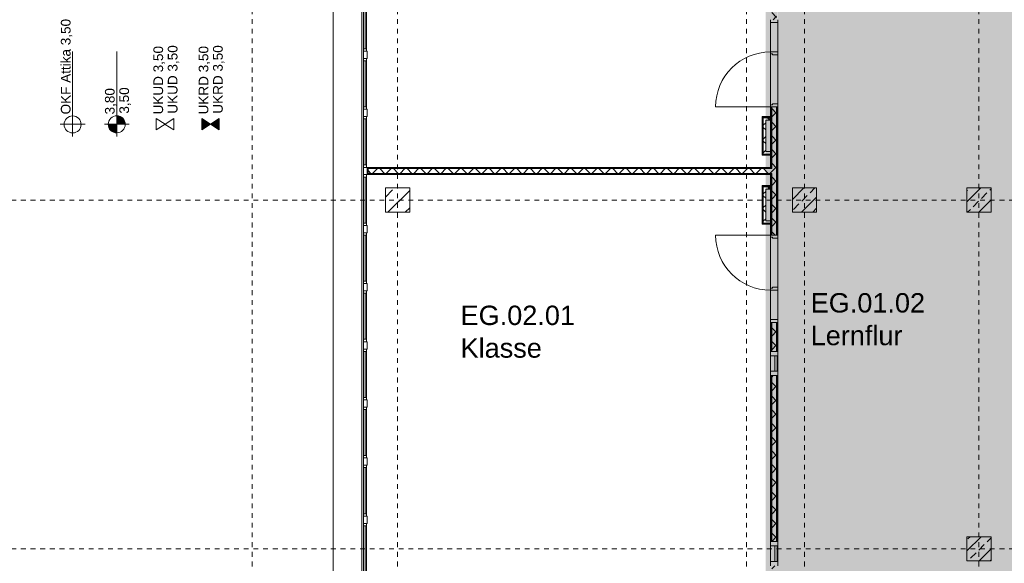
# Model space of a CAD drawing. Header units: metres. Extents: x -54 to 119, y -77 to 33.
# Tile 106 of 136: x 13 to 33, y 5 to 17. Entities that reach past the tile are written whole.
import ezdxf

# ---------------------------------------------------------------- set-up
doc = ezdxf.new("R2010")
doc.units = ezdxf.units.M
doc.linetypes.add('Rasterlinie', pattern=[0.019, 0.01, -0.003, 0.003, -0.003])
doc.linetypes.add('Über Schnittebene 1', pattern=[0.001, 0, -0.001])
for name, color, linetype, lineweight in [('A_Allgemeine Beschriftungen', 7, 'Continuous', 9), ('A_Detailelemente', 7, 'Continuous', 9), ('A_Fassadenelemente', 7, 'Continuous', 9), ('A_Fassadenpfosten', 7, 'Continuous', 9), ('A_Fenster', 7, 'Continuous', 9), ('A_Fenster_Glas', 7, 'Continuous', 9), ('A_Fenster_Rahmen', 7, 'Continuous', 9), ('A_Geschossdecken', 7, 'Continuous', 9), ('A_Raster', 7, 'Continuous', 9), ('A_Räume_Beschriftung', 7, 'Continuous', 9), ('A_Tragwerksstützen', 7, 'Continuous', 9), ('A_Tragwerksstützen_Stahlbeton', 7, 'Continuous', 18), ('A_Türen', 7, 'Continuous', 9), ('A_Türen_Rahmen', 7, 'Continuous', 9), ('A_Wände', 7, 'Continuous', 9), ('A_Wände_Schraffur', 7, 'Continuous', 18)]:
    doc.layers.add(name, color=color, linetype=linetype, lineweight=lineweight)
doc.styles.add('Arial_3', font='arial.ttf', dxfattribs={"height": 0.2})
doc.styles.add('Arial_B', font='txt', dxfattribs={"height": 0.3999999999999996})
pattern_1 = [(45, (0, 0), (-0.2283954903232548, 0.2283954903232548), []), (45, (0.228, 0), (-0.2283954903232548, 0.2283954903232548), [0.161, -0.081])]
pattern_2 = [(45, (0, 0), (-0.1414213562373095, 0.1414213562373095), []), (135, (0, 0), (-0.1414213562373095, -0.1414213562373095), [])]

# ---------------------------------------------------------------- blocks, each defined once
blk = doc.blocks.new('GSH_Hoehenkote_manuell - UHD-4377692-BS_Übersicht_EG_BRANDSCHUTZ')
at = {"layer": 'A_Allgemeine Beschriftungen', "lineweight": 5}
for p, q in [((-0.0011671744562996, 0.0018394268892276), (0.0011671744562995, 0.0018394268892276)), ((2.73633326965e-05, 0), (-0.0011671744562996, 0.0018394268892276)), ((-2.73633326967e-05, 0), (-0.0011671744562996, -0.0017551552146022)), ((0, 4.21358373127e-05), (0.0011671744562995, 0.0018394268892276)), ((0, 4.21358373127e-05), (0.0011671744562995, -0.0017551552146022)), ((-0.0011671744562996, -0.0017551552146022), (0.0011671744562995, -0.0017551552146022))]:
    blk.add_line(p, q, dxfattribs=at)
blk = doc.blocks.new('GSH_Hoehenkote_manuell - Roh-4377693-BS_Übersicht_EG_BRANDSCHUTZ')
at = {"layer": 'A_Allgemeine Beschriftungen', "lineweight": 5}
h = blk.add_hatch(color=256, dxfattribs=at)
edge = h.paths.add_edge_path(flags=0)
edge.add_arc((-2.73633326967e-05, 0), 0.0017551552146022, 89.10670749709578, 180.0000000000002, ccw=False)
edge.add_line((0, 0.0017549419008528), (0, 0))
edge.add_line((0, 0), (-0.0017825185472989, 0))
h = blk.add_hatch(color=256, dxfattribs=at)
edge = h.paths.add_edge_path(flags=0)
edge.add_arc((-2.73633326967e-05, 0), 0.0017551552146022, 270.89329250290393, 359.9999999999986, ccw=False)
edge.add_line((0, -0.0017549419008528), (0, 0))
edge.add_line((0, 0), (0.0017277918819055, 0))
for p, q in [((0, 0.0025495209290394), (0, -0.0025495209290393)), ((-0.0025273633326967, 0), (0.015, 0)), ((-0.0017825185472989, 0), (0, 0)), ((0, 0), (0, 0.0017549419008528)), ((0.0017277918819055, 0), (0, 0)), ((0, 0), (0, -0.0017549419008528))]:
    blk.add_line(p, q, dxfattribs=at)
blk.add_circle((0, 0), 0.0017549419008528, dxfattribs=at)
for start, end in [(89.10670749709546, 179.9999999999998), (270.8932925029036, 359.9999999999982)]:
    blk.add_arc((-2.73633326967e-05, 0), 0.0017551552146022, start, end, dxfattribs=at)
blk = doc.blocks.new('GSH_Hoehenkote_manuell - Attika-4377694-BS_Übersicht_EG_BRANDSCHUTZ')
at = {"layer": 'A_Allgemeine Beschriftungen', "lineweight": 5}
for p, q in [((0, 0.0025495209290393), (0, -0.0025495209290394)), ((-0.0025273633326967, 0), (0.015, 0))]:
    blk.add_line(p, q, dxfattribs=at)
blk.add_circle((-2.73633326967e-05, 0), 0.0017551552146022, dxfattribs=at)
blk = doc.blocks.new('GSH_Hoehenkote_manuell - UKRD-4377696-BS_Übersicht_EG_BRANDSCHUTZ')
at = {"layer": 'A_Allgemeine Beschriftungen', "lineweight": 5}
for points in [[(0.0011671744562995, 0.001797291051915), (0, 0), (-0.0011671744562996, 0.001797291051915)], [(0.0011671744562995, -0.0017972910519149), (-0.0011671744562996, -0.0017972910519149), (0, 1e-16)]]:
    blk.add_hatch(color=256, dxfattribs=at).paths.add_polyline_path(points, flags=0)
for p, q in [((-0.0011671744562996, 0.001797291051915), (0.0011671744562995, 0.001797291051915)), ((-1e-16, 1e-16), (-0.0011671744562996, 0.001797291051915)), ((0.0011671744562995, 0.001797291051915), (-0.0011671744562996, 0.001797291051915)), ((-0.0011671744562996, 0.001797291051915), (0, 0)), ((-1e-16, 1e-16), (-0.0011671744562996, -0.0017972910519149)), ((0, 1e-16), (-0.0011671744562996, -0.0017972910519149)), ((0, 0), (0.0011671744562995, 0.001797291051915)), ((0, 0), (0.0011671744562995, 0.001797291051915)), ((0, 1e-16), (0.0011671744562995, -0.0017972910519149)), ((0.0011671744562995, -0.0017972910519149), (0, 1e-16)), ((-0.0011671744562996, -0.0017972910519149), (0.0011671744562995, -0.0017972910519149)), ((-0.0011671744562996, -0.0017972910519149), (0.0011671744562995, -0.0017972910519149))]:
    blk.add_line(p, q, dxfattribs=at)
blk = doc.blocks.new('5430_02_GSH_-_ARC_Zentralmodell_rvt-1-BS_Übersicht_EG_BRANDSCHUTZ')
at = {"lineweight": 5, "xscale": 100, "yscale": 100, "zscale": 100, "rotation": 90.00000000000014}
for name, p in [('GSH_Hoehenkote_manuell - Attika-4377694-BS_Übersicht_EG_BRANDSCHUTZ', (14.0493710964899, 14.46774513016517)), ('GSH_Hoehenkote_manuell - Roh-4377693-BS_Übersicht_EG_BRANDSCHUTZ', (14.95972755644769, 14.46774513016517)), ('GSH_Hoehenkote_manuell - UHD-4377692-BS_Übersicht_EG_BRANDSCHUTZ', (15.95972755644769, 14.46774513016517)), ('GSH_Hoehenkote_manuell - UKRD-4377696-BS_Übersicht_EG_BRANDSCHUTZ', (16.89402399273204, 14.46774513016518))]:
    blk.add_blockref(name, p, dxfattribs=at)
at = {"layer": 'A_Allgemeine Beschriftungen', "lineweight": 5, "char_height": 0.2, "attachment_point": 1, "rotation": 90.00000000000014, "style": 'Arial_3'}
for s, insert, width in [('OKF Attika 3,50', (13.80568035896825, 14.67177980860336), 2.445146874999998), ('UKUD 3,50', (15.71603681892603, 14.67177980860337), 1.747678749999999), ('UKUD 3,50', (16.01300126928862, 14.68740480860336), 1.747678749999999), ('UKRD 3,50', (16.65033325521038, 14.67177980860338), 1.747678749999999), ('UKRD 3,50', (16.94729770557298, 14.68740480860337), 1.747678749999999), ('3,80', (14.71603681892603, 14.67177980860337), 0.6734174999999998), ('3,50', (15.01300126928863, 14.68740480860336), 0.6734174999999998)]:
    blk.add_mtext(s, dxfattribs=dict(at, insert=insert, width=width))
blk = doc.blocks.new('STB Stütze - rechteckig - STB 50 x 50-V5-BS_Übersicht_EG_BRANDSCHUTZ')
at = {"layer": 'A_Tragwerksstützen'}
h = blk.add_hatch(dxfattribs=at)
h.set_pattern_fill('FP_11', color=256, style=0, pattern_type=2)
h.set_pattern_definition([(45, (-32.756, -5.702999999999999), (-0.2283954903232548, 0.2283954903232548), []), (45, (-32.528, -5.702999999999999), (-0.2283954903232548, 0.2283954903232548), [0.161, -0.081])])
h.paths.add_polyline_path([(0.2500000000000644, -0.2500000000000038), (0.2500000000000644, 0.2499999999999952), (-0.2499999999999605, 0.2499999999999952), (-0.2499999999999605, -0.2500000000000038)], flags=0)
at = {"layer": 'A_Tragwerksstützen_Stahlbeton'}
for p, q in [((0.2499999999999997, 0.25), (-0.2500000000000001, 0.25)), ((-0.2500000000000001, 0.25), (-0.2500000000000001, -0.2499999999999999)), ((0.2499999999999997, -0.2499999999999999), (0.2499999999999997, 0.25)), ((-0.2500000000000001, -0.2499999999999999), (0.2499999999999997, -0.2499999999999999))]:
    blk.add_line(p, q, dxfattribs=at)
blk = doc.blocks.new('GSH_Fassade_Fenster_1flg - GSH_Fassade_Fenster_1flg-5999952-BS_Übersicht_EG_BRANDSCHUTZ')
at = {"layer": 'A_Fassadenelemente'}
for p, q in [((-0.4750000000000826, 0.0149999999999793), (-0.5250000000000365, 0.0149999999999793)), ((-0.5250000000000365, 0.0149999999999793), (-0.5250000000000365, -0.0450000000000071)), ((-0.4750000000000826, -0.0450000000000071), (-0.4750000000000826, 0.0149999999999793)), ((-0.4750000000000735, 0.0150000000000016), (0.4750000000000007, 0.0149999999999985)), ((0.5250000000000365, 0.0149999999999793), (0.4750000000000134, 0.0149999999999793)), ((0.4750000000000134, 0.0149999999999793), (0.4750000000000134, -0.0450000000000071)), ((0.5250000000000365, -0.0450000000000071), (0.5250000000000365, 0.0149999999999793)), ((-0.5250000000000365, -0.0450000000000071), (-0.4750000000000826, -0.0450000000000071)), ((0.475000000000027, -0.0149999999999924), (-0.4750000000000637, -0.0149999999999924)), ((0.4750000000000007, -0.0450000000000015), (-0.4750000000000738, -0.0449999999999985)), ((0.4750000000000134, -0.0450000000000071), (0.5250000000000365, -0.0450000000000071))]:
    blk.add_line(p, q, dxfattribs=at)
blk = doc.blocks.new('Pfosten rechteckig - 150x75-1310572-BS_Übersicht_EG_BRANDSCHUTZ')
at = {"layer": 'A_Fassadenpfosten'}
for p, q in [((-0.0750000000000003, 0.0599999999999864), (0.0750000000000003, 0.0599999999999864)), ((-0.0750000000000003, -0.0149999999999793), (-0.0750000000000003, 0.0599999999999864)), ((0.0750000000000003, 0.0599999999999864), (0.0750000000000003, -0.0149999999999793)), ((0.0750000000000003, -0.0149999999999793), (-0.0750000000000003, -0.0149999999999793))]:
    blk.add_line(p, q, dxfattribs=at)
blk = doc.blocks.new('GSH_Tuer_I_1flg_SZ_OL_SL - 1800_1135x3200_2135_Voll-4240665-BS_Übersicht_EG_BRANDSCHUTZ')
at = {"layer": 'A_Türen'}
for p, q in [((0.8999999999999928, 1.224434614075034), (0.8999999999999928, 0.0894346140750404)), ((-0.2350000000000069, 0.0894346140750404), (-0.9000000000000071, 0.0894346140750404))]:
    blk.add_line(p, q, dxfattribs=at)
at = {"layer": 'A_Türen', "linetype": 'Über Schnittebene 1'}
for p, q in [((-0.9000000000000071, 0.0894346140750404), (0.8999999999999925, 0.0894346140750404)), ((0.8999999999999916, -0.0605653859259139), (-0.9000000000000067, -0.0605653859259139))]:
    blk.add_line(p, q, dxfattribs=at)
at = {"layer": 'A_Türen'}
blk.add_arc((0.8999999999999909, 0.0894346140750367), 1.134999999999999, 89.99999999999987, 179.9999999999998, dxfattribs=at)
at = {"layer": 'A_Türen_Rahmen'}
for p, q in [((-0.8400000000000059, 0.0894346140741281), (-0.9000000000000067, 0.0894346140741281)), ((-0.8400000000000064, -0.0605653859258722), (-0.8400000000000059, 0.0894346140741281)), ((-0.2350000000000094, 0.0894346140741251), (-0.8400000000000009, 0.0894346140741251)), ((-0.195000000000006, 0.089434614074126), (-0.235000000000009, 0.0894346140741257)), ((-0.235000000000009, 0.0894346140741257), (-0.2350000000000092, -0.0605653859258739)), ((-0.1950000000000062, 0.0494346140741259), (-0.195000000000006, 0.089434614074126)), ((-0.175000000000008, 0.049434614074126), (-0.1950000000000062, 0.0494346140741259)), ((-0.1750000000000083, -0.0605653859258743), (-0.175000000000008, 0.049434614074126)), ((0.8599999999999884, 0.0494346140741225), (0.8399999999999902, 0.0494346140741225)), ((0.8399999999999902, 0.0494346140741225), (0.8399999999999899, -0.0605653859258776)), ((0.8999999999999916, 0.0894346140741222), (0.8599999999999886, 0.0894346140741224)), ((0.8599999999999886, 0.0894346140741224), (0.8599999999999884, 0.0494346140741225)), ((-0.9000000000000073, -0.0605653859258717), (-0.8400000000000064, -0.0605653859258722)), ((-0.8400000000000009, -0.0605653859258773), (-0.2350000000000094, -0.0605653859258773)), ((-0.2350000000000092, -0.060565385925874), (-0.1750000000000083, -0.0605653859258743)), ((0.8399999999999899, -0.0605653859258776), (0.8999999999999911, -0.0605653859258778))]:
    blk.add_line(p, q, dxfattribs=at)
blk = doc.blocks.new('GSH_Tuer_I_1flg_SZ_OL_SL - 1800_1135x3200_2135_Voll-4240667-BS_Übersicht_EG_BRANDSCHUTZ')
at = {"layer": 'A_Türen', "linetype": 'Über Schnittebene 1'}
for p, q in [((0.8999999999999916, 0.0605653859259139), (-0.9000000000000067, 0.0605653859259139)), ((-0.9000000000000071, -0.0894346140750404), (0.8999999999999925, -0.0894346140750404))]:
    blk.add_line(p, q, dxfattribs=at)
at = {"layer": 'A_Türen'}
for p, q in [((-0.2350000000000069, -0.0894346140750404), (-0.9000000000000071, -0.0894346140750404)), ((0.8999999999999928, -1.224434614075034), (0.8999999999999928, -0.0894346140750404))]:
    blk.add_line(p, q, dxfattribs=at)
blk.add_arc((0.8999999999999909, -0.0894346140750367), 1.135, 180.0000000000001, 269.9999999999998, dxfattribs=at)
at = {"layer": 'A_Türen_Rahmen'}
for p, q in [((-0.9000000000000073, 0.0605653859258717), (-0.8400000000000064, 0.0605653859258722)), ((-0.8400000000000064, 0.0605653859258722), (-0.8400000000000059, -0.0894346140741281)), ((-0.8400000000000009, 0.0605653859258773), (-0.2350000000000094, 0.0605653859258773)), ((-0.2350000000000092, 0.060565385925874), (-0.1750000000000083, 0.0605653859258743)), ((-0.235000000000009, -0.0894346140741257), (-0.2350000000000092, 0.0605653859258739)), ((-0.1750000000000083, 0.0605653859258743), (-0.175000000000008, -0.049434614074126)), ((0.8399999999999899, 0.0605653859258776), (0.8999999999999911, 0.0605653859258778)), ((0.8399999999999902, -0.0494346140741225), (0.8399999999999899, 0.0605653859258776)), ((-0.8400000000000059, -0.0894346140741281), (-0.9000000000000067, -0.0894346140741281)), ((-0.2350000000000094, -0.0894346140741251), (-0.8400000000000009, -0.0894346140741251)), ((-0.195000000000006, -0.089434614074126), (-0.235000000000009, -0.0894346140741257)), ((-0.1950000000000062, -0.0494346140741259), (-0.195000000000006, -0.089434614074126)), ((-0.175000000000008, -0.049434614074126), (-0.1950000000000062, -0.0494346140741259)), ((0.8599999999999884, -0.0494346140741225), (0.8399999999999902, -0.0494346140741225)), ((0.8599999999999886, -0.0894346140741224), (0.8599999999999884, -0.0494346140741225)), ((0.8999999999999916, -0.0894346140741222), (0.8599999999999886, -0.0894346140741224))]:
    blk.add_line(p, q, dxfattribs=at)
blk = doc.blocks.new('Fensterbank1 - Fensterbank-6073046-BS_Übersicht_EG_BRANDSCHUTZ')
at = {"layer": 'A_Fenster'}
for p, q in [((19.42803251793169, 20.7030384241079), (19.42803251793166, 5.103164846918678)), ((20.02110168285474, 5.178038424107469), (20.02110168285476, 20.67303842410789))]:
    blk.add_line(p, q, dxfattribs=at)
blk = doc.blocks.new('FE 1 tlg - Fix - 500 x 1435-6634227-BS_Übersicht_EG_BRANDSCHUTZ')
at = {"layer": 'A_Fenster_Glas'}
for p, q in [((-0.1600000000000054, -0.0160000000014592), (0.1599999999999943, -0.0160000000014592)), ((-0.1600000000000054, -0.0600000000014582), (-0.1600000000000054, -0.0160000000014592)), ((0.1599999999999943, -0.0600000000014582), (-0.1600000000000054, -0.0600000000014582)), ((0.1599999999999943, -0.0160000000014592), (0.1599999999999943, -0.0600000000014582))]:
    blk.add_line(p, q, dxfattribs=at)
at = {"layer": 'A_Fenster_Rahmen'}
for p, q in [((-0.2500000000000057, 0.0749999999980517), (-0.1600000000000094, 0.0749999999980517)), ((-0.1600000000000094, 0.0749999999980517), (-0.1600000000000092, -0.0160000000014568)), ((0.1599999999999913, 0.0749999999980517), (-0.1600000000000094, 0.0749999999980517)), ((0.1599999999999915, -0.0160000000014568), (0.1599999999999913, 0.0749999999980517)), ((0.1599999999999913, 0.0749999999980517), (0.2499999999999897, 0.0749999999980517)), ((-0.1600000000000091, -0.0750000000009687), (-0.2500000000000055, -0.0750000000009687)), ((-0.1600000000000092, -0.0600000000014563), (-0.1600000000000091, -0.0750000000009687)), ((-0.1600000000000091, -0.0750000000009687), (0.1599999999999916, -0.0750000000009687)), ((0.1599999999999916, -0.0750000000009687), (0.1599999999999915, -0.0600000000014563)), ((0.2499999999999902, -0.0750000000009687), (0.1599999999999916, -0.0750000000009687))]:
    blk.add_line(p, q, dxfattribs=at)

msp = doc.modelspace()

# ---------------------------------------------------------------- hatches: boundary and pattern name
at = {"layer": 'A_Detailelemente', "true_color": 0xebdb14}
h = msp.add_hatch(color=40, dxfattribs=at)
h.paths.add_polyline_path([(28.406007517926, -3.146961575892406), (28.60600751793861, -3.146961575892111), (28.60535729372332, 21.91303842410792), (28.35600751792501, 21.91303842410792), (28.35600751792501, -3.146961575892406)], flags=0)
h.paths.add_polyline_path([(28.39931919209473, 1.422947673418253), (28.39931867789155, 1.422953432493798), (28.40600751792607, 1.423038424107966)], flags=0)
at = {"layer": 'A_Detailelemente', "true_color": 0xc2e2c4}
msp.add_hatch(color=254, dxfattribs=at).paths.add_polyline_path([(33.20000751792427, -3.292993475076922), (33.28000751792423, -3.291046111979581), (33.28000751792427, 21.91303842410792), (28.60600751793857, 21.91303842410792), (28.60600751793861, -3.292993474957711), (33.1810075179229, -3.292993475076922)], flags=0)
at = {"layer": 'A_Detailelemente', "true_color": 0xebdb14}
msp.add_hatch(color=40, dxfattribs=at).paths.add_polyline_path([(33.43100751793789, 5.078038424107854), (33.58100751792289, 5.078038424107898), (33.58100751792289, 21.91303842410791), (33.28000751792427, 21.91303842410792), (33.28100751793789, 5.078038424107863), (33.41850751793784, 5.078038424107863)], flags=0)
at = {"layer": 'A_Tragwerksstützen'}
h = msp.add_hatch(dxfattribs=at)
h.set_pattern_fill('FP_4', color=256, style=0, pattern_type=2)
h.set_pattern_definition([(45, (0, 0), (-0.3592102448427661, 0.3592102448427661), []), (45, (0.359, 0), (-0.3592102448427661, 0.3592102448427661), [0.254, -0.254])])
h.paths.add_polyline_path([(21.00600751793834, 12.65303842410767), (21.00600751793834, 13.15303842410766), (20.50600751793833, 13.15303842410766), (20.50600751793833, 12.65303842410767)], flags=0)
at = {"layer": 'A_Tragwerksstützen_Stahlbeton', "lineweight": 9}
h = msp.add_hatch(dxfattribs=at)
h.set_pattern_fill('FP_9', color=256, style=0, pattern_type=2)
h.set_pattern_definition(pattern_1)
h.paths.add_polyline_path([(28.90600751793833, 12.65303842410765), (29.40600751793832, 12.65303842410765), (29.40600751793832, 13.15303842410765), (28.90600751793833, 13.15303842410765)], flags=0)
h = msp.add_hatch(dxfattribs=at)
h.set_pattern_fill('FP_9', color=256, style=0, pattern_type=2)
h.set_pattern_definition(pattern_1)
h.paths.add_polyline_path([(32.99081414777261, 12.65303842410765), (33.00600751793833, 12.65303842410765), (33.00600751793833, 13.15303842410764), (32.5060075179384, 13.15303842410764), (32.5060075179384, 12.65303842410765), (32.80673284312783, 12.65303842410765)], flags=0)
at = {"layer": 'A_Wände_Schraffur', "lineweight": 9}
h = msp.add_hatch(dxfattribs=at)
h.set_pattern_fill('FP_2', color=256, style=0, pattern_type=2)
h.set_pattern_definition(pattern_2)
h.paths.add_polyline_path([(28.48100751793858, 2.760538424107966), (28.58100751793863, 2.760538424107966), (28.58100751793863, 2.88553842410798), (28.48100751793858, 2.88553842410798)], flags=0)
h.paths.add_polyline_path([(28.58100751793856, 3.965538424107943), (28.58100751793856, 5.353038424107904), (28.48100751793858, 5.353038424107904), (28.48100751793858, 3.965538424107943)], flags=0)
h.paths.add_polyline_path([(28.48100751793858, 5.853038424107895), (28.58100751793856, 5.853038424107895), (28.58100751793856, 9.278038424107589), (28.48100751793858, 9.278038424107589), (28.48100751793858, 5.903038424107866)], flags=0)
h.paths.add_polyline_path([(28.48100751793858, 9.778038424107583), (28.58100751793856, 9.778038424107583), (28.58100751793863, 10.37803842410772), (28.48100751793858, 10.37803842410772), (28.48100751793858, 10.02518277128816)], flags=0)
h.paths.add_polyline_path([(28.48100751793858, 12.17803842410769), (28.58100751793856, 12.17803842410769), (28.58100751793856, 14.82803842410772), (28.48100751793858, 14.82803842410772), (28.48100751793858, 12.48621050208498)], flags=0)
h.paths.add_polyline_path([(28.58100751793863, 16.62803842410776), (28.58100751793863, 22.20303842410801), (28.48100751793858, 22.20274772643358), (28.48100751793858, 16.62803842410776)], flags=0)
h = msp.add_hatch(dxfattribs=at)
h.set_pattern_fill('FP_2', color=256, style=0, pattern_type=2)
h.set_pattern_definition(pattern_2)
h.paths.add_polyline_path([(28.30600751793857, 13.85303842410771), (28.45600751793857, 13.85303842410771), (28.45561896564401, 13.9030384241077), (28.35600751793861, 13.9030384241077), (28.35600751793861, 14.55303842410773), (28.45600751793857, 14.55303842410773), (28.45600751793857, 14.60303842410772), (28.30600751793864, 14.60303842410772), (28.30600751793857, 14.12689565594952)], flags=0)
h = msp.add_hatch(dxfattribs=at)
h.set_pattern_fill('FP_2', color=256, style=0, pattern_type=2)
h.set_pattern_definition(pattern_2)
h.paths.add_polyline_path([(27.89204274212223, 13.4530384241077), (28.48100751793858, 13.4530384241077), (28.48100751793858, 13.55303842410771), (20.14600751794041, 13.55303842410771), (20.14600751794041, 13.4530384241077), (26.76489029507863, 13.4530384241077)], flags=0)
h = msp.add_hatch(dxfattribs=at)
h.set_pattern_fill('FP_2', color=256, style=0, pattern_type=2)
h.set_pattern_definition(pattern_2)
h.paths.add_polyline_path([(28.45600751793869, 12.42803842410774), (28.45600751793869, 12.4780384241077), (28.35600751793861, 12.4780384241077), (28.35600751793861, 13.12803842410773), (28.45600751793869, 13.12803842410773), (28.45600751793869, 13.17803842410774), (28.30600751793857, 13.17803842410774), (28.30600751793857, 12.42803842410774), (28.35600751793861, 12.42803842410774)], flags=0)

# ---------------------------------------------------------------- linework, layer by layer
at = {"layer": 'A_Geschossdecken'}
for p, q in [((28.45600751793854, 14.86803842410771), (28.45600751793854, 15.92303842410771)), ((28.60600751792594, 15.90303842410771), (28.60600751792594, 14.88803842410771)), ((20.1310075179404, 13.57803842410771), (20.14600751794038, 13.57803842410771)), ((20.14600751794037, 13.42803842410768), (20.13100751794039, 13.42803842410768)), ((28.45600751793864, 11.0830384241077), (28.45600751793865, 12.13803842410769)), ((28.60600751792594, 12.1180384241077), (28.60600751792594, 11.10303842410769))]:
    msp.add_line(p, q, dxfattribs=at)
at = {"layer": 'A_Raster', "linetype": 'Rasterlinie'}
for p, q in [((17.75600751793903, -66.66020918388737), (17.75600751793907, 31.78443745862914)), ((20.75600751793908, -66.66020918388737), (20.75600751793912, 31.78443745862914)), ((27.95600751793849, -66.66020918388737), (27.95600751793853, 31.78443745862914)), ((29.1560075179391, -66.66020918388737), (29.15600751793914, 31.78443745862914)), ((32.75600751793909, -66.66020918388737), (32.75600751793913, 31.78443745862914)), ((6.58114391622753, 12.90303842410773), (94.58744689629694, 12.9030384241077)), ((6.58114391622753, 5.703038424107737), (94.58744689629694, 5.703038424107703))]:
    msp.add_line(p, q, dxfattribs=at)
at = {"layer": 'A_Tragwerksstützen', "lineweight": 18}
for p, q in [((21.00600751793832, 13.15303842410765), (20.5060075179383, 13.15303842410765)), ((20.5060075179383, 13.15303842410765), (20.5060075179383, 12.65303842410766)), ((21.00600751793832, 12.65303842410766), (21.00600751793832, 13.15303842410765)), ((20.5060075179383, 12.65303842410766), (21.00600751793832, 12.65303842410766))]:
    msp.add_line(p, q, dxfattribs=at)
at = {"layer": 'A_Tragwerksstützen_Stahlbeton'}
for p, q in [((29.40600751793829, 13.15303842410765), (28.90600751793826, 13.15303842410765)), ((28.90600751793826, 13.15303842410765), (28.90600751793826, 12.65303842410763)), ((29.40600751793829, 12.65303842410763), (29.40600751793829, 13.15303842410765)), ((33.0060075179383, 13.15303842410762), (32.50600751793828, 13.15303842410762)), ((32.50600751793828, 13.15303842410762), (32.50600751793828, 12.65303842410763)), ((33.0060075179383, 12.65303842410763), (33.0060075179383, 13.15303842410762)), ((28.90600751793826, 12.65303842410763), (29.40600751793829, 12.65303842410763)), ((32.50600751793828, 12.65303842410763), (33.0060075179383, 12.65303842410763))]:
    msp.add_line(p, q, dxfattribs=at)
at = {"layer": 'A_Wände', "lineweight": 18}
for p, q in [((28.60600751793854, 14.82803842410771), (28.45600751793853, 14.82803842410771)), ((28.45600751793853, 14.82803842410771), (28.45600751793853, 13.57803842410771)), ((28.60600751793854, 12.17803842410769), (28.60600751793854, 14.82803842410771)), ((28.45600751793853, 14.62803842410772), (28.28100751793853, 14.62803842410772)), ((28.28100751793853, 14.62803842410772), (28.28100751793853, 13.82803842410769)), ((28.28100751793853, 13.82803842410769), (28.45600751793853, 13.82803842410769)), ((28.45600751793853, 13.57803842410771), (20.14600751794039, 13.57803842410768)), ((20.14600751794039, 13.57803842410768), (20.14600751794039, 13.42803842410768)), ((20.14600751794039, 13.42803842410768), (28.45600751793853, 13.42803842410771)), ((28.45600751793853, 13.42803842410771), (28.45600751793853, 12.17803842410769)), ((28.28100751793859, 13.20303842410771), (28.28100751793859, 12.40303842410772)), ((28.45600751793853, 13.20303842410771), (28.28100751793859, 13.20303842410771)), ((28.28100751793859, 12.40303842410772), (28.45600751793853, 12.40303842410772)), ((28.45600751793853, 12.17803842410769), (28.60600751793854, 12.17803842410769)), ((28.60600751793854, 10.37803842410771), (28.45600751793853, 10.37803842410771)), ((28.45600751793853, 10.37803842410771), (28.45600751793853, 9.778038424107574)), ((28.60600751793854, 9.778038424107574), (28.60600751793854, 10.37803842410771)), ((28.45600751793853, 9.778038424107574), (28.60600751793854, 9.778038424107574)), ((28.60600751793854, 9.278038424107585), (28.45600751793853, 9.278038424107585)), ((28.45600751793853, 9.278038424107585), (28.45600751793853, 5.853038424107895)), ((28.60600751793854, 5.853038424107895), (28.60600751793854, 9.278038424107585)), ((28.45600751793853, 5.853038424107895), (28.60600751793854, 5.853038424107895))]:
    msp.add_line(p, q, dxfattribs=at)
at = {"layer": 'A_Wände'}
for p, q in [((28.46850751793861, 14.82803842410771), (28.46850751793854, 13.56553842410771)), ((28.48100751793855, 14.82803842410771), (28.48100751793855, 13.5530384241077)), ((28.58100751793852, 14.82803842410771), (28.58100751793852, 12.17803842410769)), ((28.5935075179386, 14.82803842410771), (28.59350751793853, 12.17803842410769)), ((28.45600751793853, 14.61553842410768), (28.29350751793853, 14.61553842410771)), ((28.29350751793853, 14.61553842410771), (28.29350751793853, 13.8405384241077)), ((28.45600751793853, 14.60303842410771), (28.30600751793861, 14.60303842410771)), ((28.30600751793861, 14.60303842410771), (28.30600751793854, 13.8530384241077)), ((28.35600751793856, 14.55303842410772), (28.35600751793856, 13.90303842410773)), ((28.45600751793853, 14.55303842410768), (28.35600751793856, 14.55303842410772)), ((28.29350751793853, 13.8405384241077), (28.45600751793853, 13.8405384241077)), ((28.30600751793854, 13.8530384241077), (28.45600751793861, 13.8530384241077)), ((28.35600751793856, 13.90303842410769), (28.45600751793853, 13.90303842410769)), ((20.14600751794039, 13.56553842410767), (28.45600751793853, 13.56553842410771)), ((20.14600751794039, 13.5530384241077), (28.48100751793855, 13.5530384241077)), ((20.14600751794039, 13.45303842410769), (28.48100751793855, 13.45303842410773)), ((20.14600751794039, 13.44053842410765), (28.45600751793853, 13.44053842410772)), ((28.46850751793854, 13.44053842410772), (28.46850751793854, 12.17803842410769)), ((28.48100751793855, 13.45303842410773), (28.48100751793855, 12.17803842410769)), ((28.2935075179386, 12.41553842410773), (28.29350751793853, 13.19053842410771)), ((28.45600751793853, 13.19053842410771), (28.29350751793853, 13.19053842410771)), ((28.45600751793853, 13.17803842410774), (28.30600751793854, 13.17803842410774)), ((28.30600751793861, 12.42803842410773), (28.30600751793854, 13.17803842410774)), ((28.35600751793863, 12.47803842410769), (28.35600751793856, 13.12803842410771)), ((28.45600751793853, 13.12803842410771), (28.35600751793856, 13.12803842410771)), ((28.2935075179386, 12.41553842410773), (28.45600751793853, 12.41553842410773)), ((28.30600751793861, 12.42803842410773), (28.45600751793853, 12.42803842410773)), ((28.35600751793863, 12.47803842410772), (28.45600751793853, 12.47803842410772)), ((28.46850751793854, 10.37803842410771), (28.46850751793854, 9.778038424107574)), ((28.48100751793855, 10.37803842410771), (28.48100751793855, 9.778038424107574)), ((28.58100751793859, 10.37803842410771), (28.58100751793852, 9.778038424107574)), ((28.59350751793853, 10.37803842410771), (28.5935075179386, 9.778038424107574)), ((28.46850751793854, 9.278038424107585), (28.46850751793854, 5.853038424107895)), ((28.48100751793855, 9.278038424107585), (28.48100751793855, 5.853038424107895)), ((28.58100751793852, 9.278038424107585), (28.58100751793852, 5.853038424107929)), ((28.59350751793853, 9.278038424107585), (28.59350751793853, 5.853038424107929))]:
    msp.add_line(p, q, dxfattribs=at)

# ---------------------------------------------------------------- block references
at = {"lineweight": 5}
msp.add_blockref('5430_02_GSH_-_ARC_Zentralmodell_rvt-1-BS_Übersicht_EG_BRANDSCHUTZ', (0, 0), dxfattribs=at)
at = {"layer": 'A_Fassadenelemente', "rotation": 90.00000000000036}
for p in [(20.0710075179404, 16.50303842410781), (20.07100751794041, 15.30303842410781), (20.07100751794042, 14.1030384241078), (20.07100751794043, 12.90303842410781), (20.07100751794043, 11.7030384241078), (20.07100751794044, 10.5030384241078), (20.07100751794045, 9.303038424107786), (20.07100751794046, 8.103038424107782), (20.07100751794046, 6.903038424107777), (20.07100751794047, 5.703038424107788)]:
    msp.add_blockref('GSH_Fassade_Fenster_1flg - GSH_Fassade_Fenster_1flg-5999952-BS_Übersicht_EG_BRANDSCHUTZ', p, dxfattribs=at)
at = {"layer": 'A_Fassadenpfosten', "extrusion": (0, 0, -1), "rotation": 89.99999999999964}
for p in [(-20.07100751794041, 15.90303842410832), (-20.07100751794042, 14.7030384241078), (-20.07100751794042, 13.5030384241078), (-20.07100751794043, 12.3030384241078), (-20.07100751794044, 11.1030384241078), (-20.07100751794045, 9.90303842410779), (-20.07100751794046, 8.703038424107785), (-20.07100751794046, 7.50303842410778), (-20.07100751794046, 6.303038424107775)]:
    msp.add_blockref('Pfosten rechteckig - 150x75-1310572-BS_Übersicht_EG_BRANDSCHUTZ', p, dxfattribs=at)
at = {"layer": 'A_Fenster'}
msp.add_blockref('Fensterbank1 - Fensterbank-6073046-BS_Übersicht_EG_BRANDSCHUTZ', (0, 0), dxfattribs=at)
at = {"layer": 'A_Fenster', "rotation": 89.99999999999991}
for p in [(28.53100751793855, 9.528038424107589), (28.53100751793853, 5.603038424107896)]:
    msp.add_blockref('FE 1 tlg - Fix - 500 x 1435-6634227-BS_Übersicht_EG_BRANDSCHUTZ', p, dxfattribs=at)
at = {"layer": 'A_Tragwerksstützen'}
msp.add_blockref('STB Stütze - rechteckig - STB 50 x 50-V5-BS_Übersicht_EG_BRANDSCHUTZ', (32.75600751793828, 5.703038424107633), dxfattribs=at)
at = {"layer": 'A_Türen'}
for name, p, rotation in [('GSH_Tuer_I_1flg_SZ_OL_SL - 1800_1135x3200_2135_Voll-4240667-BS_Übersicht_EG_BRANDSCHUTZ', (28.54544213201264, 15.72803842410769), 269.9999999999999), ('GSH_Tuer_I_1flg_SZ_OL_SL - 1800_1135x3200_2135_Voll-4240665-BS_Übersicht_EG_BRANDSCHUTZ', (28.54544213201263, 11.27803842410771), 89.99999999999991)]:
    msp.add_blockref(name, p, dxfattribs=dict(at, rotation=rotation))

# ---------------------------------------------------------------- texts
at = {"layer": 'A_Räume_Beschriftung', "char_height": 0.3999999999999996, "attachment_point": 1, "style": 'Arial_B'}
for s, insert, width in [('EG.01.02', (29.28387839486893, 10.98175010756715), 2.918142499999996), ('EG.02.01', (22.05738902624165, 10.72334343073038), 2.918142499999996), ('Lernflur', (29.28387839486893, 10.30706260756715), 2.597467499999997), ('Klasse', (22.05738902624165, 10.04865593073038), 2.228691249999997)]:
    msp.add_mtext(s, dxfattribs=dict(at, insert=insert, width=width))

doc.saveas('drawing.dxf')
